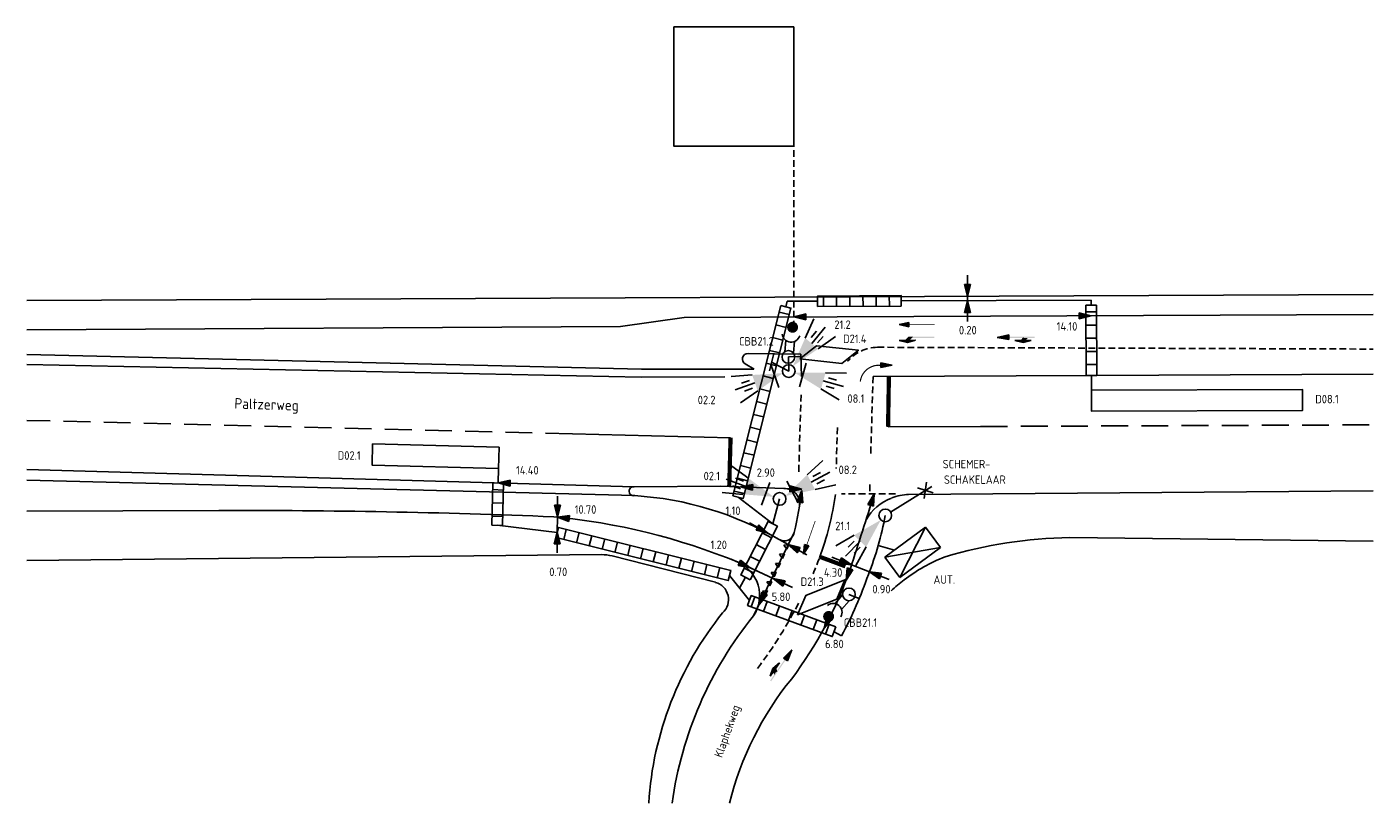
# Model space of a CAD drawing. Extents: x -28.1 to 35.7, y 448.6 to 485.4.
import ezdxf
from ezdxf.enums import TextEntityAlignment as Align

# ---------------------------------------------------------------- set-up
doc = ezdxf.new("R2010")
doc.units = 0
doc.header["$LTSCALE"] = 0.1
doc.header["$MEASUREMENT"] = 0
doc.linetypes.add('DASHED', pattern=[19.05, 12.7, -6.35])
doc.linetypes.add('HIDDEN2', pattern=[4.7625, 3.175, -1.5875])
doc.layers.get('0').update_dxf_attribs({"linetype": 'CONTINUOUS'})
for name, color, linetype in [('BUIS', 1, 'CONTINUOUS'), ('INST-T-CODE', 1, 'CONTINUOUS'), ('INSTALLATIE', 3, 'CONTINUOUS'), ('KABEL-500', 3, 'CONTINUOUS'), ('KAST-MAST', 3, 'CONTINUOUS'), ('LUS-T-CODE', 1, 'CONTINUOUS'), ('LUSSEN', 7, 'CONTINUOUS'), ('MAAT-T-CODE', 7, 'CONTINUOUS'), ('MAATVOERING', 7, 'CONTINUOUS'), ('MARKERING', 9, 'CONTINUOUS'), ('ONDERGROND', 7, 'CONTINUOUS'), ('TXT-025', 7, 'CONTINUOUS'), ('UITSLIJPER', 1, 'CONTINUOUS')]:
    doc.layers.add(name, color=color, linetype=linetype)
doc.styles.add('I020-1', font='ISO', dxfattribs={"height": 2})
doc.styles.add('ISO', font='ISO.SHX')

# ---------------------------------------------------------------- blocks, each defined once
blk = doc.blocks.new('V_DRKW')
for p, q in [((0.223, 0.201), (0.771, 0.201)), ((0.211, -0.213), (0.759, -0.213))]:
    blk.add_line(p, q)
at = {"const_width": 0.259}
blk.add_lwpolyline([(1.294, -0.017, 1.135207), (1.553, -0.054, 0.843915)], format="xyb", close=True, dxfattribs=at)
blk.add_arc((1.132, -0.016), 0.422, 101.09443, 258.90557)
at = {"layer": 'INST-T-CODE', "style": 'I020-1'}
for tag, p in [('INST', (4.034, -0.006)), ('INST1', (4.034, -1.345))]:
    blk.add_attdef(tag, text='', height=1, dxfattribs=at).set_placement(p, align=Align.MIDDLE)
blk = doc.blocks.new('V_3X20LNT_S')
for p, q in [((1.7, 0.4), (2.666, 0.659)), ((1.7, 0), (2.7, 0)), ((1.9, 0.2), (2.3, 0.2)), ((1.7, -0.4), (2.666, -0.659)), ((1.9, -0.2), (2.3, -0.2))]:
    blk.add_line(p, q)
blk.add_solid([(0.3, 0), (1.7, 0.4), (1.7, -0.4)])
at = {"layer": 'INSTALLATIE'}
blk.add_line((0.7, 0.58), (0.7, -0.58), dxfattribs=at)
at = {"layer": 'INST-T-CODE', "style": 'I020-1'}
blk.add_attdef('LNT', text='', height=1, dxfattribs=at).set_placement((4.129, 0), align=Align.MIDDLE)
blk = doc.blocks.new('V_20LNT')
for p, q in [((1.7, 0.4), (2.666, 0.659)), ((1.7, 0), (2.7, 0)), ((1.9, 0.2), (2.3, 0.2)), ((1.7, -0.4), (2.666, -0.659)), ((1.9, -0.2), (2.3, -0.2))]:
    blk.add_line(p, q)
blk.add_solid([(0.3, 0), (1.7, 0.4), (1.7, -0.4)])
at = {"layer": 'INST-T-CODE', "style": 'I020-1'}
blk.add_attdef('LNT', text='', height=1, dxfattribs=at).set_placement((4.129, 0), align=Align.MIDDLE)
blk = doc.blocks.new('2', base_point=(108.9, 70.3))
for p, q in [((118.5, 69.8), (120.5, 67.7)), ((131.3, 72.3), (131.3, 68.3)), ((141.1, 70.2), (131.3, 72.3)), ((131.3, 68.3), (141.1, 70.2)), ((112.4, 67.7), (119.2, 65.8)), ((126.1, 67.7), (112.4, 67.7)), ((119.2, 65.8), (126.1, 67.7))]:
    blk.add_line(p, q)
for points in [[(109.3, 70.7), (131.3, 70.7), (109.3, 69.7), (131.3, 69.7)], [(119.2, 69.7), (121.2, 67.7), (115.2, 69.7), (117.2, 67.7)], [(131.3, 72.3), (131.3, 68.3), (141.1, 70.2)], [(112.4, 67.7), (119.2, 65.8), (126.1, 67.7)]]:
    blk.add_solid(points)
blk = doc.blocks.new('S45', base_point=(116.2, 71.3))
blk.add_blockref('2', (116.1, 71.3))
blk = doc.blocks.new('S46', base_point=(174.2, 126))
for p, q in [((190.5, 123.5), (197.3, 121.6)), ((204.2, 123.5), (190.5, 123.5)), ((197.3, 121.6), (204.2, 123.5))]:
    blk.add_line(p, q)
for points in [[(174.5, 126.5), (196.5, 126.5), (174.5, 125.5), (196.5, 125.5)], [(192.5, 126.5), (196.5, 126.5), (195.5, 123.5), (199.5, 123.5)], [(190.5, 123.5), (197.3, 121.6), (204.2, 123.5)]]:
    blk.add_solid(points)
blk = doc.blocks.new('V_PL')
at = {"layer": 'MAATVOERING'}
for points in [[(-1, 0), (0, 0)], [(-0.567, -0.142), (-0.567, 0.142)], [(-0.567, 0.142), (0, 0)], [(-0.567, 0.125), (0, 0)], [(-0.567, 0.107), (0, 0)], [(-0.567, 0.089), (0, 0)], [(-0.567, 0.072), (0, 0)], [(-0.567, 0.055), (0, 0)], [(-0.567, 0.037), (0, 0)], [(-0.567, 0.019), (0, 0)], [(0, 0), (-0.567, 0)], [(-0.567, -0.107), (0, 0)], [(-0.567, -0.072), (0, 0)], [(-0.567, -0.037), (0, 0)], [(-0.567, -0.142), (0, 0)], [(-0.567, -0.019), (0, 0)], [(-0.567, -0.055), (0, 0)], [(-0.567, -0.089), (0, 0)], [(-0.567, -0.125), (0, 0)]]:
    blk.add_lwpolyline(points, dxfattribs=at)
blk = doc.blocks.new('V_PR')
at = {"layer": 'MAATVOERING'}
for points in [[(0.567, 0.142), (0, 0)], [(0.567, 0.125), (0, 0)], [(0.567, 0.107), (0, 0)], [(0.567, 0.089), (0, 0)], [(0.567, 0.072), (0, 0)], [(0.567, 0.055), (0, 0)], [(0.567, 0.037), (0, 0)], [(0.567, 0.019), (0, 0)], [(0.567, -0.107), (0, 0)], [(0.567, -0.072), (0, 0)], [(0.567, -0.037), (0, 0)], [(0, 0), (0.567, 0)], [(0, 0), (1, 0)], [(0.567, -0.019), (0, 0)], [(0.567, -0.055), (0, 0)], [(0.567, -0.089), (0, 0)], [(0.567, -0.125), (0, 0)], [(0.567, -0.142), (0, 0)], [(0.567, 0.142), (0.567, -0.142)]]:
    blk.add_lwpolyline(points, dxfattribs=at)
at = {"layer": 'MAAT-T-CODE', "style": 'I020-1'}
blk.add_attdef('MAAT', text='', height=1, dxfattribs=at).set_placement((2.5, 0), align=Align.MIDDLE)
blk = doc.blocks.new('V_P3')
for p, q in [((0.567, 0.107), (0, 0)), ((0.567, 0.072), (0, 0)), ((0.567, 0.037), (0, 0)), ((0, 0), (0.567, 0)), ((0.567, -0.037), (0, 0)), ((0.567, -0.072), (0, 0)), ((0.567, -0.107), (0, 0)), ((0.567, 0.142), (0.567, -0.142))]:
    blk.add_line(p, q)
for points in [[(0.567, 0.142), (0, 0)], [(0.567, 0.125), (0, 0)], [(0.567, 0.089), (0, 0)], [(0.567, 0.055), (0, 0)], [(0.567, 0.019), (0, 0)], [(0.567, -0.019), (0, 0)], [(0.567, -0.055), (0, 0)], [(0.567, -0.089), (0, 0)], [(0.567, -0.125), (0, 0)], [(0.567, -0.142), (0, 0)]]:
    blk.add_lwpolyline(points)
at = {"layer": 'MAAT-T-CODE', "style": 'I020-1'}
blk.add_attdef('MAAT', text='', height=1, dxfattribs=at).set_placement((2.5, 0), align=Align.MIDDLE)
blk = doc.blocks.new('V_SSCHAK')
for p, q in [((2.6, 0), (0.3, 0)), ((2.5, -0.3), (2, 0.3)), ((2.5, 0.3), (2, -0.3))]:
    blk.add_line(p, q)
at = {"layer": 'INST-T-CODE', "style": 'ISO'}
for p in [(5.157, 0.821), (5.157, -0.894)]:
    blk.add_attdef('INST', text='', height=1, dxfattribs=at).set_placement(p, align=Align.MIDDLE)

msp = doc.modelspace()

# ---------------------------------------------------------------- hatches: boundary and pattern name
at = {"layer": 'BUIS'}
h = msp.add_hatch(dxfattribs=at)
h.set_pattern_fill('LINE', color=256, scale=5, angle=270.45, style=0)
h.set_pattern_definition([(270.45, (-35.85807, -95.6287), (0.6249807, 0.0049087), [])])
h.paths.add_polyline_path([(9.407, 472.117), (13.368, 472.148), (13.364, 472.648), (9.403, 472.617)])
h = msp.add_hatch(dxfattribs=at)
h.set_pattern_fill('LINE', color=256, scale=5, angle=165.92, style=0)
h.set_pattern_definition([(165.92, (-35.8561, -95.8787), (-0.1520478, -0.6062231), [])])
h.paths.add_polyline_path([(7.657, 472.17), (5.393, 463.149), (5.878, 463.027), (8.142, 472.049)])
h = msp.add_hatch(dxfattribs=at)
h.set_pattern_fill('LINE', color=256, scale=5, angle=0.24, style=0)
h.set_pattern_definition([(0.24, (-32.364, -95.86427), (-0.002618, 0.6249945), [])])
h.paths.add_polyline_path([(22.64, 468.856), (22.626, 472.186), (22.127, 472.184), (22.14, 468.854)])
h = msp.add_hatch(dxfattribs=at)
h.set_pattern_fill('LINE', color=256, scale=5, angle=178.11, style=0)
h.set_pattern_definition([(178.11, (-35.8561, -95.8787), (-0.02061296, -0.62466), [])])
h.paths.add_polyline_path([(-5.989, 463.771), (-6.039, 461.762), (-5.539, 461.746), (-5.489, 463.754)])
h = msp.add_hatch(dxfattribs=at)
h.set_pattern_fill('LINE', color=256, scale=5, angle=256, style=0)
h.set_pattern_definition([(256, (-35.8561, -95.8787), (0.6064348, -0.1512012), [])])
h.paths.add_polyline_path([(-2.995, 461.166), (5.173, 459.128), (5.294, 459.614), (-2.874, 461.651)])
h = msp.add_hatch(dxfattribs=at)
h.set_pattern_fill('LINE', color=256, scale=5, angle=332.93, style=0)
h.set_pattern_definition([(332.93, (-35.8561, -95.8787), (0.2844242, 0.556532), [])])
h.paths.add_polyline_path([(6.208, 459.174), (7.503, 461.708), (7.058, 461.935), (5.763, 459.402)])
h = msp.add_hatch(dxfattribs=at)
h.set_pattern_fill('LINE', color=256, scale=5, angle=69.78, style=0)
h.set_pattern_definition([(69.78, (-35.8561, -95.8787), (-0.5864828, 0.2160161), [])])
h.paths.add_polyline_path([(10.276, 456.942), (6.261, 458.421), (6.088, 457.952), (10.104, 456.473)])

# ---------------------------------------------------------------- linework, layer by layer
for points in [[(9.407, 472.117), (13.368, 472.148), (13.364, 472.648), (9.403, 472.617)], [(7.657, 472.17), (5.393, 463.149), (5.878, 463.027), (8.142, 472.049)], [(22.64, 468.856), (22.626, 472.186), (22.127, 472.184), (22.14, 468.854)], [(-5.989, 463.771), (-6.039, 461.762), (-5.539, 461.746), (-5.489, 463.754)], [(-2.995, 461.166), (5.173, 459.128), (5.294, 459.614), (-2.874, 461.651)], [(6.208, 459.174), (7.503, 461.708), (7.058, 461.935), (5.763, 459.402)], [(10.276, 456.942), (6.261, 458.421), (6.088, 457.952), (10.104, 456.473)]]:
    msp.add_lwpolyline(points, close=True, dxfattribs=at)
at = {"layer": 'KABEL-500'}
for p, q in [((7.956, 472.37), (9.405, 472.376)), ((13.366, 472.393), (22.375, 472.432))]:
    msp.add_line(p, q, dxfattribs=at)
for points in [[(7.899, 472.11), (7.956, 472.37)], [(22.376, 472.185), (22.375, 472.432)], [(7.122, 469.081), (7.325, 469.902)], [(8.025, 469.732), (8.04, 469.065), (7.223, 469.492)], [(8.025, 469.732), (8.614, 469.751)], [(5.636, 463.088), (7.28, 461.822)], [(7.28, 461.822), (7.602, 462.999)], [(-5.789, 461.754), (-2.935, 461.408)], [(13.051, 460.58), (12.283, 460.799)], [(5.234, 459.371), (6.174, 458.187)], [(5.986, 459.288), (5.711, 458.771)], [(10.89, 458.477), (11.379, 458.275)], [(10.19, 456.708), (10.547, 456.517)]]:
    msp.add_lwpolyline(points, dxfattribs=at)
msp.add_lwpolyline([(10.547, 456.517, 0.040205), (11.812, 459.417, 0.050356), (12.612, 462.218, 0.005849)], format="xyb", dxfattribs=at)
at = {"layer": 'KAST-MAST'}
for p, q in [((12.588, 460.237), (14.517, 461.665)), ((14.517, 461.665), (13.302, 459.273)), ((14.517, 461.665), (15.231, 460.701)), ((15.231, 460.701), (12.588, 460.237)), ((13.302, 459.273), (12.588, 460.237)), ((15.231, 460.701), (13.302, 459.273))]:
    msp.add_line(p, q, dxfattribs=at)
for centre in [(8.025, 469.732), (8.04, 469.065), (7.602, 462.999), (12.612, 462.218), (10.89, 458.477)]:
    msp.add_circle(centre, 0.3, dxfattribs=at)
at = {"layer": 'LUSSEN'}
for points in [[(8.57, 469.637), (10.559, 469.422), (11.338, 470.049), (9.35, 470.264)], [(22.393, 468.156), (22.397, 467.156), (32.397, 467.193), (32.393, 468.193)], [(-5.694, 465.448), (-11.692, 465.609), (-11.718, 464.61), (-5.721, 464.449)], [(8.459, 457.505), (10.314, 458.254), (10.705, 459.174), (8.85, 458.426)]]:
    msp.add_lwpolyline(points, close=True, dxfattribs=at)
at = {"layer": 'MAATVOERING'}
for p, q in [((16.517, 472.607), (16.517, 472.407)), ((-2.933, 462.14), (-2.935, 461.44)), ((7.053, 461.376), (8.015, 460.843)), ((6.213, 459.733), (7.302, 459.229)), ((11.015, 459.875), (11.862, 459.547))]:
    msp.add_line(p, q, dxfattribs=at)
at = {"layer": 'MAATVOERING', "linetype": 'HIDDEN2'}
msp.add_lwpolyline([(8.279, 471.127), (8.279, 479.722)], dxfattribs=at)
at = {"layer": 'MAATVOERING'}
msp.add_lwpolyline([(-18.978, 462.456, -0.010627), (-3.105, 462.156, -0.074122), (5.608, 460.013), (7.302, 459.229)], format="xyb", dxfattribs=at)
at = {"layer": 'MARKERING'}
for p, q in [((13.277, 471.264), (13.736, 471.368)), ((13.277, 471.264), (13.737, 471.159)), ((13.736, 471.368), (13.736, 471.264)), ((13.737, 471.159), (13.736, 471.264)), ((12.946, 469.337), (12.397, 469.451)), ((12.397, 469.451), (12.398, 469.227)), ((12.398, 469.227), (12.946, 469.337)), ((5.28, 465.904), (-2.22, 466.088)), ((12.747, 466.419), (17.124, 466.437)), ((7.807, 460.814), (8.046, 460.835)), ((8.046, 460.835), (7.945, 460.618)), ((8.736, 460.376), (8.792, 460.844)), ((8.792, 460.844), (8.89, 460.81)), ((7.605, 460.378), (7.844, 460.4)), ((7.744, 460.182), (7.605, 460.378)), ((7.844, 460.4), (7.744, 460.182)), ((7.945, 460.618), (7.807, 460.814)), ((8.736, 460.376), (8.989, 460.775)), ((8.989, 460.775), (8.89, 460.81)), ((7.404, 459.943), (7.643, 459.964)), ((7.542, 459.746), (7.404, 459.943)), ((7.643, 459.964), (7.542, 459.746)), ((7, 459.072), (7.239, 459.093)), ((7.138, 458.875), (7, 459.072)), ((7.239, 459.093), (7.138, 458.875)), ((7.202, 459.507), (7.441, 459.529)), ((7.34, 459.311), (7.202, 459.507)), ((7.441, 459.529), (7.34, 459.311)), ((6.798, 458.636), (7.038, 458.658)), ((6.937, 458.44), (6.798, 458.636)), ((7.038, 458.658), (6.937, 458.44))]:
    msp.add_line(p, q, dxfattribs=at)
at = {"layer": 'MARKERING', "linetype": 'HIDDEN2'}
for p, q in [((12.242, 470.191), (35.744, 470.106)), ((12.035, 468.813), (11.926, 465.076)), ((8.62, 467.943), (8.51, 464.177)), ((10.346, 466.393), (10.289, 464.439)), ((11.885, 463.689), (11.871, 463.223)), ((13.099, 463.244), (10.54, 463.239))]:
    msp.add_line(p, q, dxfattribs=at)
at = {"layer": 'MARKERING', "linetype": 'DASHED'}
for p, q in [((-2.22, 466.088), (-28.082, 466.725)), ((17.142, 466.437), (35.744, 466.513))]:
    msp.add_line(p, q, dxfattribs=at)
at = {"layer": 'MARKERING'}
for points, const_width in [([(13.736, 471.264), (14.957, 471.269)], 0.0336), ([(12.788, 468.816), (12.747, 466.419)], 0.2), ([(5.28, 465.904), (5.217, 463.593)], 0.2), ([(8.89, 460.81), (9.295, 461.961)], 0.0336), ([(9.512, 460.258), (10.725, 459.806)], 0.2)]:
    msp.add_lwpolyline(points, dxfattribs=dict(at, const_width=const_width))
at = {"layer": 'MARKERING', "const_width": 0.056}
msp.add_lwpolyline([(12.393, 469.336, 0.40433), (11.43, 468.57, 0.40433)], format="xyb", dxfattribs=at)
at = {"layer": 'MARKERING', "linetype": 'HIDDEN2'}
for centre, radius, start, end in [((12.281, 468.278), 1.913, 91.1948, 139.28758), ((-4.042, 465.212), 14.434, 336.45132, 339.69489), ((-10.353, 467.737), 21.192, 322.95412, 333.1484)]:
    msp.add_arc(centre, radius, start, end, dxfattribs=at)
at = {"layer": 'MARKERING'}
msp.add_arc((-4.042, 465.212), 14.434, 339.72085, 352.05191, dxfattribs=at)
for points in [[(13.737, 471.159), (13.736, 471.368), (13.277, 471.264)], [(12.397, 469.451), (12.398, 469.227), (12.946, 469.337)], [(8.989, 460.775), (8.792, 460.844), (8.736, 460.376)]]:
    msp.add_solid(points, dxfattribs=at)
at = {"layer": 'ONDERGROND'}
for p, q in [((-28.082, 472.417), (35.744, 472.688)), ((3.076, 471.605), (35.744, 471.74)), ((-28.082, 471.021), (0.066, 471.171)), ((0.066, 471.171), (3.076, 471.605)), ((-28.082, 469.849), (1.052, 469.149)), ((6.112, 469.897), (8.61, 469.86)), ((8.61, 469.86), (8.645, 468.799)), ((-28.082, 469.379), (1.037, 468.768)), ((1.052, 469.149), (6.386, 469.161)), ((6.404, 469.15), (5.969, 469.403)), ((1.037, 468.768), (5.009, 468.784)), ((12.035, 468.813), (35.744, 468.909)), ((0.735, 463.157), (-28.082, 463.893)), ((35.744, 463.387), (13.722, 463.213)), ((-28.082, 462.426), (-18.978, 462.456)), ((21.358, 461.168), (35.744, 461.004)), ((-28.082, 460.083), (-0.845, 460.361)), ((-0.329, 460.298), (4.561, 459.048))]:
    msp.add_line(p, q, dxfattribs=at)
msp.add_lwpolyline([(8.279, 479.722), (2.595, 479.722), (2.595, 485.379), (8.279, 485.379)], close=True, dxfattribs=at)
msp.add_lwpolyline([(-28.082, 464.396), (0.708, 463.58), (4.807, 463.609), (8.656, 463.463)], dxfattribs=at)
for points in [[(2.51, 448.582, -0.137561), (6.374, 457.46), (8.297, 461.413, 0.024077), (8.653, 463.401)], [(8.178, 454.479, 0.079184), (10.959, 459.705, 0.005842), (12.086, 463.242)]]:
    msp.add_lwpolyline(points, format="xyb", dxfattribs=at)
for centre, radius, start, end in [((6.106, 469.631), 0.266, 88.89182, 238.91008), ((0.683, 463.366), 0.215, 83.34712, 283.81374), ((7.847, 462.785), 0.708, 350.06, 92.90187), ((-0.22, 447.665), 15.521, 59.9354, 86.4728), ((13.794, 460.797), 2.417, 111.56013, 149.79552), ((13.794, 460.797), 2.417, 91.70205, 110.92582), ((7.824, 461.495), 0.48, 235.8727, 350.23369), ((21.749, 439.031), 22.141, 91.01045, 106.5248), ((-0.825, 458.361), 2, 75.65264, 90.58424), ((18.333, 452.839), 7.957, 111.23135, 127.35697), ((4.921, 458.416), 1.739, 326.66328, 66.71546), ((4.335, 458.231), 0.847, 312.25762, 74.52739), ((18.333, 452.839), 7.957, 127.35697, 133.19031), ((17.396, 447.554), 16.032, 141.18075, 176.32108), ((19.973, 444.892), 15.2, 140.89739, 165.94985)]:
    msp.add_arc(centre, radius, start, end, dxfattribs=at)
at = {"layer": 'UITSLIJPER'}
for points in [[(22.393, 468.156), (22.39, 468.855)], [(-5.739, 463.763), (-5.721, 464.449)], [(10.705, 459.174), (10.759, 459.153)]]:
    msp.add_lwpolyline(points, dxfattribs=at)

# ---------------------------------------------------------------- block references
at = {"layer": 'INSTALLATIE'}
ref = msp.add_blockref('V_DRKW', (8.025, 469.732), dxfattribs=dict(at, rotation=84.32501190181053))
ref.add_attrib('INST', 'CBB21.2', dxfattribs={"layer": 'INST-T-CODE', "height": 0.4, "style": 'I020-1'}).set_placement((6.506, 470.476), align=Align.MIDDLE)
ref = msp.add_blockref('V_20LNT', (8.04, 469.065), dxfattribs=dict(at, rotation=50.3098229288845))
ref.add_attrib('LNT', '21.2', dxfattribs={"layer": 'INST-T-CODE', "height": 0.4, "style": 'I020-1'}).set_placement((10.589, 471.264), align=Align.MIDDLE)
ref = msp.add_blockref('V_3X20LNT_S', (8.04, 469.065), dxfattribs=dict(at, rotation=199.3933619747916))
ref.add_attrib('LNT', '02.2', dxfattribs={"layer": 'INST-T-CODE', "height": 0.4, "style": 'I020-1'}).set_placement((4.145, 467.694), align=Align.MIDDLE)
ref = msp.add_blockref('V_3X20LNT_S', (8.04, 469.065), dxfattribs=dict(at, rotation=344.0878818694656))
ref.add_attrib('LNT', '08.1', dxfattribs={"layer": 'INST-T-CODE', "height": 0.4, "style": 'I020-1'}).set_placement((11.222, 467.759), align=Align.MIDDLE)
ref = msp.add_blockref('V_3X20LNT_S', (7.602, 462.999), dxfattribs=dict(at, rotation=27.92594651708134))
ref.add_attrib('LNT', '08.2', dxfattribs={"layer": 'INST-T-CODE', "height": 0.4, "style": 'I020-1'}).set_placement((10.836, 464.382), align=Align.MIDDLE)
ref = msp.add_blockref('V_SSCHAK', (12.612, 462.218), dxfattribs=dict(at, rotation=32.04833892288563))
ref.add_attrib('INST', 'SCHEMER-', dxfattribs={"layer": 'INST-T-CODE', "height": 0.4, "style": 'ISO'}).set_placement((16.467, 464.654), align=Align.MIDDLE)
ref.add_attrib('INST', 'SCHAKELAAR', dxfattribs={"layer": 'INST-T-CODE', "height": 0.4, "style": 'ISO'}).set_placement((16.861, 463.917), align=Align.MIDDLE)
ref = msp.add_blockref('V_3X20LNT_S', (7.602, 462.999), dxfattribs=dict(at, rotation=159.5299775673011))
ref.add_attrib('LNT', '02.1', dxfattribs={"layer": 'INST-T-CODE', "height": 0.4, "style": 'I020-1'}).set_placement((4.39, 464.088), align=Align.MIDDLE)
ref = msp.add_blockref('V_20LNT', (12.612, 462.218), dxfattribs=dict(at, rotation=225.61921157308))
ref.add_attrib('LNT', '21.1', dxfattribs={"layer": 'INST-T-CODE', "height": 0.4, "style": 'I020-1'}).set_placement((10.598, 461.719), align=Align.MIDDLE)
ref = msp.add_blockref('V_DRKW', (10.89, 458.477), dxfattribs=dict(at, rotation=229.6363678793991))
ref.add_attrib('INST', 'CBB21.1', dxfattribs={"layer": 'INST-T-CODE', "height": 0.4, "style": 'I020-1'}).set_placement((11.439, 457.138), align=Align.MIDDLE)
at = {"layer": 'MAATVOERING'}
for name, p, rotation in [('V_PL', (16.517, 472.607), 270.2432340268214), ('V_P3', (8.279, 471.627), 0.4704621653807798), ('V_P3', (8.656, 463.463), 177.825134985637), ('V_P3', (8.653, 463.401), 260.7760653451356), ('V_PL', (-2.933, 462.14), 269.890972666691), ('V_P3', (12.086, 463.242), 252.8431755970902), ('V_PL', (7.053, 461.376), 330.9957382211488), ('V_PL', (6.213, 459.733), 335.1502756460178), ('V_PL', (11.015, 459.875), 338.8404924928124)]:
    msp.add_blockref(name, p, dxfattribs=dict(at, rotation=rotation))
ref = msp.add_blockref('V_PR', (16.517, 472.407), dxfattribs=dict(at, rotation=270.2432340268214))
ref.add_attrib('MAAT', '0.20', dxfattribs={"layer": 'MAAT-T-CODE', "height": 0.4, "style": 'I020-1'}).set_placement((16.529, 471.003), align=Align.MIDDLE)
ref = msp.add_blockref('V_P3', (22.379, 471.685), dxfattribs=dict(at, rotation=180.2339025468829))
ref.add_attrib('MAAT', '14.10', dxfattribs={"layer": 'MAAT-T-CODE', "height": 0.4, "style": 'I020-1'}).set_placement((21.232, 471.183), align=Align.MIDDLE)
ref = msp.add_blockref('V_P3', (-5.739, 463.763), dxfattribs=dict(at, rotation=358.375520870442))
ref.add_attrib('MAAT', '14.40', dxfattribs={"layer": 'MAAT-T-CODE', "height": 0.4, "style": 'I020-1'}).set_placement((-4.357, 464.36), align=Align.MIDDLE)
ref = msp.add_blockref('V_P3', (5.758, 463.573), dxfattribs=dict(at, rotation=357.8251349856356))
ref.add_attrib('MAAT', '2.90', dxfattribs={"layer": 'MAAT-T-CODE', "height": 0.4, "style": 'I020-1'}).set_placement((6.95, 464.25), align=Align.MIDDLE)
ref = msp.add_blockref('V_P3', (-2.933, 462.14), dxfattribs=dict(at, rotation=352.954930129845))
ref.add_attrib('MAAT', '10.70', dxfattribs={"layer": 'MAAT-T-CODE', "height": 0.4, "style": 'I020-1'}).set_placement((-1.597, 462.501), align=Align.MIDDLE)
ref = msp.add_blockref('V_PR', (8.015, 460.843), dxfattribs=dict(at, rotation=330.9957382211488))
ref.add_attrib('MAAT', '1.10', dxfattribs={"layer": 'MAAT-T-CODE', "height": 0.4, "style": 'I020-1'}).set_placement((5.397, 462.444), align=Align.MIDDLE)
ref = msp.add_blockref('V_PR', (-2.935, 461.44), dxfattribs=dict(at, rotation=269.890972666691))
ref.add_attrib('MAAT', '0.70', dxfattribs={"layer": 'MAAT-T-CODE', "height": 0.4, "style": 'I020-1'}).set_placement((-2.891, 459.543), align=Align.MIDDLE)
ref = msp.add_blockref('V_PR', (7.302, 459.229), dxfattribs=dict(at, rotation=335.1502756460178))
ref.add_attrib('MAAT', '1.20', dxfattribs={"layer": 'MAAT-T-CODE', "height": 0.4, "style": 'I020-1'}).set_placement((4.721, 460.826), align=Align.MIDDLE)
ref = msp.add_blockref('V_P3', (10.759, 459.153), dxfattribs=dict(at, rotation=70.69740016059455))
ref.add_attrib('MAAT', '4.30', dxfattribs={"layer": 'MAAT-T-CODE', "height": 0.4, "style": 'I020-1'}).set_placement((10.144, 459.514), align=Align.MIDDLE)
ref = msp.add_blockref('V_PR', (11.862, 459.547), dxfattribs=dict(at, rotation=338.8404924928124))
ref.add_attrib('MAAT', '0.90', dxfattribs={"layer": 'MAAT-T-CODE', "height": 0.4, "style": 'I020-1'}).set_placement((12.433, 458.723), align=Align.MIDDLE)
ref = msp.add_blockref('V_P3', (6.644, 458.014), dxfattribs=dict(at, rotation=64.06206756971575))
ref.add_attrib('MAAT', '5.80', dxfattribs={"layer": 'MAAT-T-CODE', "height": 0.4, "style": 'I020-1'}).set_placement((7.673, 458.366), align=Align.MIDDLE)
ref = msp.add_blockref('V_P3', (9.721, 456.881), dxfattribs=dict(at, rotation=63.38169055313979))
ref.add_attrib('MAAT', '6.80', dxfattribs={"layer": 'MAAT-T-CODE', "height": 0.4, "style": 'I020-1'}).set_placement((10.203, 456.126), align=Align.MIDDLE)
at = {"layer": 'MARKERING'}
for name, p, xscale, yscale, zscale, rotation in [('S46', (14.954, 470.667), -0.056, 0.056, 0.056, 0.236559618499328), ('S45', (19.719, 470.666), -0.056, 0.056, 0.05599999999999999, 0.05466461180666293), ('S45', (7.174, 454.356), -0.05600000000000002, 0.05600000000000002, 0.05600000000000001, 235.5963653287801)]:
    msp.add_blockref(name, p, dxfattribs=dict(at, xscale=xscale, yscale=yscale, zscale=zscale, rotation=rotation))

# ---------------------------------------------------------------- texts
at = {"layer": 'KAST-MAST', "color": 1, "style": 'I020-1'}
msp.add_text('AUT.', height=0.4, dxfattribs=at).set_placement((14.904, 458.978))
at = {"layer": 'LUS-T-CODE', "style": 'ISO'}
for s, p in [('D21.4', (10.614, 470.395)), ('D08.1', (33.002, 467.535)), ('D02.1', (-13.345, 464.861)), ('D21.3', (8.602, 458.879))]:
    msp.add_text(s, height=0.4, dxfattribs=at).set_placement(p)
at = {"layer": 'TXT-025', "style": 'ISO'}
for s, height, rotation, p in [('Paltzerweg', 0.5, 358.1648, (-18.25, 467.285)), ('Klaphekweg', 0.4, 70.55065, (4.873, 450.706))]:
    msp.add_text(s, height=height, rotation=rotation, dxfattribs=at).set_placement(p)

doc.saveas('drawing.dxf')
